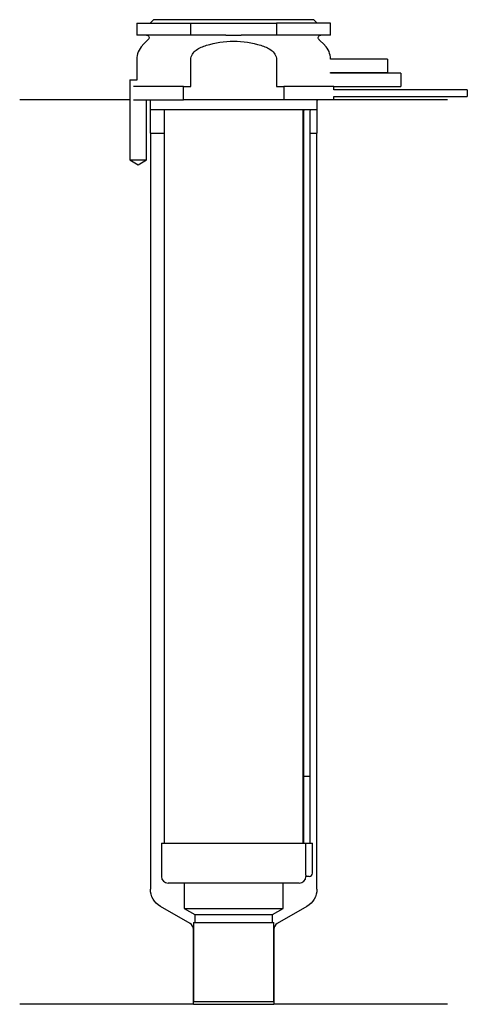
# Model space of a CAD drawing. Header units: millimetres. Extents: x 26 to 92, y 137 to 284.
import ezdxf

# ---------------------------------------------------------------- set-up
doc = ezdxf.new("R2010")
doc.units = ezdxf.units.MM
for name, color, linetype in [('201', 7, 'Continuous'), ('30', 7, 'Continuous'), ('32', 7, 'Continuous')]:
    doc.layers.add(name, color=color, linetype=linetype)

msp = doc.modelspace()

# ---------------------------------------------------------------- linework, layer by layer
at = {"layer": '201', "color": 113}
for p, q in [((41.98, 272.31), (25.53, 272.31)), ((41.98, 272.31), (41.98, 263.31)), ((44.48, 263.31), (44.48, 272.31)), ((44.93, 272.31), (45.03, 272.21)), ((45.03, 272.21), (45.03, 267.31)), ((70.03, 272.21), (70.13, 272.31)), ((70.03, 267.31), (70.03, 272.21)), ((89.53, 272.31), (72.53, 272.31)), ((45.03, 267.31), (45.08, 267.31)), ((45.08, 267.31), (47.13, 267.31)), ((45.08, 267.31), (45.08, 154.12)), ((67.93, 267.31), (67.98, 267.31)), ((68.98, 267.31), (69.98, 267.31)), ((69.98, 267.31), (70.03, 267.31)), ((69.98, 154.12), (69.98, 267.31)), ((41.98, 263.31), (43.23, 262.59)), ((43.23, 262.59), (44.48, 263.31)), ((51.02, 148.96), (46.58, 151.52)), ((68.48, 151.52), (64.03, 148.96)), ((51.52, 136.87), (51.52, 148.09)), ((63.53, 148.09), (63.53, 136.87)), ((51.52, 136.87), (25.53, 136.87)), ((51.52, 136.87), (63.53, 136.87)), ((89.53, 136.87), (63.53, 136.87))]:
    msp.add_line(p, q, dxfattribs=at)
at = {"layer": '201', "color": 113, "extrusion": (0, 0, -1)}
for centre, start, end in [((-48.08, 154.12), 300, 360), ((-66.98, 154.12), 180, 240)]:
    msp.add_arc(centre, 3, start, end, dxfattribs=at)
at = {"layer": '201', "color": 113}
for centre, start, end in [((50.52, 148.09), 0, 60), ((64.53, 148.09), 120, 180)]:
    msp.add_arc(centre, 1, start, end, dxfattribs=at)
at = {"layer": '30', "color": 113}
for p, q in [((43.03, 283.81), (43.03, 282.01)), ((43.03, 283.81), (51.1, 283.81)), ((45.53, 284.31), (45.03, 283.81)), ((69.53, 284.31), (45.53, 284.31)), ((51.1, 282.01), (51.1, 283.81)), ((51.1, 283.81), (63.95, 283.81)), ((63.95, 283.81), (63.95, 282.01)), ((72.03, 283.81), (63.95, 283.81)), ((70.03, 283.81), (69.53, 284.31)), ((72.03, 282.01), (72.03, 283.81)), ((51.1, 282.01), (43.03, 282.01)), ((56.38, 282.01), (51.1, 282.01)), ((63.95, 282.01), (58.67, 282.01)), ((72.03, 282.01), (63.95, 282.01)), ((44.76, 281.33), (43.9, 280.48)), ((71.15, 280.48), (70.29, 281.33)), ((43.03, 278.35), (43.03, 275.31)), ((51.1, 274.31), (51.1, 278.35)), ((63.95, 278.35), (63.95, 274.31)), ((72.03, 276.31), (72.03, 276.41)), ((41.98, 275.31), (43.08, 275.31)), ((41.98, 275.31), (41.98, 263.31)), ((50.04, 274.31), (42.56, 274.31)), ((50.04, 272.31), (50.04, 274.31)), ((50.04, 274.31), (51.1, 274.31)), ((63.95, 274.31), (65.01, 274.31)), ((65.01, 274.31), (65.01, 272.31)), ((72.53, 274.31), (65.01, 274.31)), ((72.53, 273.81), (72.53, 274.31)), ((92.48, 273.81), (72.53, 273.81)), ((72.53, 272.31), (72.53, 272.81)), ((72.53, 272.81), (92.48, 272.81)), ((92.48, 273.81), (92.48, 272.81)), ((42.56, 272.31), (50.04, 272.31)), ((44.48, 263.31), (44.48, 272.31)), ((45.03, 272.31), (45.03, 270.81)), ((65.01, 272.31), (50.04, 272.31)), ((72.53, 272.31), (65.01, 272.31)), ((70.03, 270.81), (70.03, 272.31)), ((70.03, 270.81), (45.03, 270.81)), ((47.13, 270.81), (47.13, 161.01)), ((67.93, 161.01), (67.93, 270.81)), ((67.98, 270.31), (67.98, 171.01)), ((68.98, 171.01), (68.98, 270.31)), ((41.98, 263.31), (44.48, 263.31)), ((67.98, 171.01), (68.98, 171.01)), ((67.98, 171.01), (68.98, 171.01)), ((67.98, 171.01), (67.98, 161.01)), ((68.98, 161.01), (68.98, 171.01)), ((46.73, 161.01), (46.73, 156.01)), ((46.73, 161.01), (68.29, 161.01)), ((68.29, 161.01), (68.29, 156.51)), ((68.29, 161.01), (69.33, 161.01)), ((69.33, 156.51), (69.33, 161.01)), ((67.33, 155.01), (47.73, 155.01)), ((50.13, 155.01), (50.13, 151.23)), ((64.93, 151.23), (64.93, 155.01)), ((68.83, 156.01), (68.32, 156.01)), ((50.13, 151.23), (64.93, 151.23)), ((50.13, 151.23), (51.72, 150.31)), ((63.33, 150.31), (64.93, 151.23)), ((51.52, 149.11), (51.52, 137.31)), ((51.52, 149.11), (63.53, 149.11)), ((51.72, 150.31), (63.33, 150.31)), ((51.72, 150.31), (51.72, 149.11)), ((63.33, 149.11), (63.33, 150.31)), ((63.53, 137.31), (63.53, 149.11)), ((51.52, 137.31), (63.53, 137.31))]:
    msp.add_line(p, q, dxfattribs=at)
at = {"layer": '30', "color": 113, "extrusion": (0, 0, -1)}
for centre, radius, start, end in [((-44.48, 281.61), 0.4, 90, 225), ((-70.58, 281.61), 0.4, -45, 90), ((-71.48, 270.31), 2.5, 0, 11.5383)]:
    msp.add_arc(centre, radius, start, end, dxfattribs=at)
at = {"layer": '30', "color": 113}
for centre, radius, start, end in [((46.03, 278.35), 3, 135, 180), ((69.03, 278.35), 3, 1.1144, 45), ((71.48, 270.31), 3.5, 171.7861, 180), ((68.83, 156.51), 0.5, -90, 0), ((47.73, 156.01), 1, 180, 270), ((67.33, 156.01), 1, -90, 0)]:
    msp.add_arc(centre, radius, start, end, dxfattribs=at)
for points, knots in [([(56.38, 282.01), (56.58, 282.01), (56.77, 282.01), (57.05, 282.01), (57.15, 282.01), (57.29, 282.01), (57.34, 282.01), (57.44, 282.01), (57.49, 282.01), (57.91, 282.01), (58.29, 282.01), (58.67, 282.01)], [0, 0, 0, 0, 0.25, 0.25, 0.375, 0.375, 0.4375, 0.4375, 0.5, 0.5, 1, 1, 1, 1]), ([(51.1, 278.35), (51.1, 278.92), (51.49, 279.43), (52.39, 280.1), (52.92, 280.32), (53.46, 280.48)], [0, 0, 0, 0, 0.5, 0.5, 1, 1, 1, 1]), ([(53.46, 280.48), (54.78, 280.87), (56.15, 281.1), (58.91, 281.1), (60.28, 280.87), (61.59, 280.48)], [0, 0, 0, 0, 0.5, 0.5, 1, 1, 1, 1]), ([(61.59, 280.48), (62.13, 280.32), (62.66, 280.1), (63.57, 279.42), (63.95, 278.92), (63.95, 278.35)], [0, 0, 0, 0, 0.5, 0.5, 1, 1, 1, 1]), ([(68.29, 156.51), (68.29, 156.46), (68.29, 156.4), (68.3, 156.3), (68.3, 156.25), (68.3, 156.16), (68.31, 156.12), (68.31, 156.06), (68.31, 156.04), (68.32, 156.03), (68.32, 156.02), (68.32, 156.01)], [0, 0, 0, 0, 0.208474, 0.208474, 0.417184, 0.417184, 0.626081, 0.626081, 0.836339, 0.836339, 1, 1, 1, 1])]:
    msp.add_open_spline(points, degree=3, knots=knots, dxfattribs=at)
at = {"layer": '32', "color": 113}
for p, q in [((80.53, 278.41), (72.02, 278.41)), ((80.53, 278.41), (80.53, 276.41)), ((72.03, 276.41), (80.53, 276.41)), ((82.53, 276.31), (72.03, 276.31)), ((82.53, 276.31), (82.53, 274.31)), ((72.53, 274.31), (82.53, 274.31))]:
    msp.add_line(p, q, dxfattribs=at)

doc.saveas('drawing.dxf')
